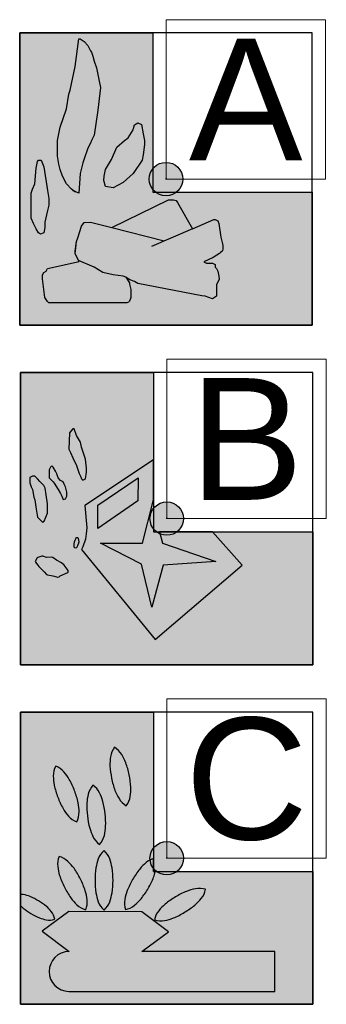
# Model space of a CAD drawing. Header units: millimetres. Extents: x -20879 to 80472, y -12121 to 39016.
# Tile 8 of 63: x 24398 to 25131, y 2210 to 4570. Entities that reach past the tile are written whole.
import ezdxf
from ezdxf.enums import TextEntityAlignment as Align

# ---------------------------------------------------------------- set-up
doc = ezdxf.new("R2010")
doc.units = ezdxf.units.MM
doc.linetypes.add('0', pattern=[0])
doc.layers.add('DVD-VB-V_TEXT', color=7, linetype='Continuous')
doc.layers.add('FL6411--_GV', color=7, linetype='Continuous')
doc.layers.add('RVB-VB-V_Aanwijslijn', color=7, linetype='Continuous', true_color=0xff0001)
doc.styles.add('DVD_ALG 1.8mm_RE', font='arial.ttf', dxfattribs={"height": 1.8})
doc.styles.add('DVD_ALG 3.5mm_RE', font='arial.ttf', dxfattribs={"height": 3.5})

# ---------------------------------------------------------------- blocks, each defined once
blk = doc.blocks.new('RVB_GV_040_Icon')
at = {"layer": 'FL6411--_GV', "true_color": 0xbd3632}
blk.add_hatch(color=15, dxfattribs=at).paths.add_polyline_path([(-0.318, 3.5), (-3.5, 3.5), (-3.5, -3.5), (3.5, -3.5), (3.5, -0.318), (-0.318, -0.318)])
at = {"layer": 'FL6411--_GV', "true_color": 0xf4f8f4}
h = blk.add_hatch(color=7, dxfattribs=at)
h.paths.add_polyline_path([(-1.569, 2.19), (-1.599, 2.348), (-1.629, 2.506), (-1.659, 2.664), (-1.72, 2.822), (-1.75, 2.948), (-1.78, 3.043), (-1.81, 3.075), (-1.871, 3.201), (-1.961, 3.296), (-2.052, 3.359), (-2.082, 3.359), (-2.172, 2.695), (-2.293, 2.126), (-2.323, 2.032), (-2.384, 1.684), (-2.534, 1.241), (-2.595, 0.925), (-2.595, 0.546), (-2.565, 0.356), (-2.534, 0.23), (-2.474, 0.072), (-2.384, -0.118), (-2.263, -0.244), (-2.195, -0.292), (-2.082, -0.339), (-2.052, 0.135), (-1.991, 0.388), (-1.961, 0.483), (-1.871, 0.736), (-1.81, 0.862), (-1.78, 0.925), (-1.72, 1.052), (-1.629, 1.652)])
h.paths.add_polyline_path([(-0.543, 0.578), (-0.513, 0.83), (-0.513, 0.925), (-0.543, 1.083), (-0.583, 1.31), (-0.672, 1.343), (-0.752, 1.301), (-0.775, 1.212), (-0.784, 1.178), (-0.905, 0.988), (-0.996, 0.925), (-1.177, 0.767), (-1.304, 0.471), (-1.448, 0.23), (-1.478, 0.072), (-1.491, -0.038), (-1.448, -0.181), (-1.267, -0.213), (-1.026, -0.086), (-0.784, 0.135), (-0.573, 0.451)])
h.paths.add_polyline_path([(-2.836, -0.276), (-2.927, 0.293), (-2.987, 0.451), (-3.047, 0.451), (-3.078, 0.42), (-3.108, 0.261), (-3.138, -0.118), (-3.198, -0.244), (-3.228, -0.339), (-3.228, -0.434), (-3.228, -0.687), (-3.228, -0.813), (-3.228, -0.94), (-3.168, -1.066), (-3.108, -1.193), (-3.047, -1.287), (-3.003, -1.321), (-2.927, -1.287), (-2.897, -1.161), (-2.897, -1.066), (-2.897, -1.034), (-2.836, -0.75), (-2.806, -0.624), (-2.806, -0.466)])
h.paths.add_polyline_path([(-0.963, -2.353), (-1.026, -2.33), (-1.267, -2.299), (-1.509, -2.236), (-1.72, -2.109), (-2.094, -1.95), (-2.078, -1.98), (-2.836, -2.141), (-2.866, -2.204), (-2.927, -2.236), (-2.957, -2.299), (-2.957, -2.394), (-2.897, -2.836), (-2.836, -2.931), (-2.806, -2.963), (-1.056, -2.963), (-0.935, -2.963), (-0.901, -2.948), (-0.873, -2.928), (-0.845, -2.836), (-0.845, -2.647), (-0.875, -2.52), (-0.875, -2.489)])
h.paths.add_polyline_path([(1.216, -1.828), (1.283, -1.782), (1.296, -1.769), (1.308, -1.763), (1.335, -1.738), (1.35, -1.723), (1.356, -1.675), (1.358, -1.635), (1.357, -1.591), (1.348, -1.555), (1.311, -1.392), (1.267, -1.066), (1.237, -1.005), (1.177, -0.971), (1.147, -0.971), (0.634, -1.193), (0.272, -0.56), (0.244, -0.511), (0.182, -0.495), (0.06, -0.497), (-1.297, -1.161), (-1.81, -1.034), (-1.959, -1.038), (-2.018, -1.133), (-2.112, -1.408), (-2.143, -1.496), (-2.162, -1.661), (-2.174, -1.787), (-2.107, -1.924), (-2.094, -1.95), (-1.72, -2.109), (-1.509, -2.236), (-1.267, -2.299), (-1.026, -2.33), (-0.963, -2.353), (-0.869, -2.417), (-0.754, -2.457), (-0.675, -2.503), (0.859, -2.795), (0.935, -2.805), (1.116, -2.868), (1.207, -2.805), (1.207, -2.71), (1.207, -2.647), (1.207, -2.583), (1.207, -2.533), (1.27, -2.398), (1.267, -2.33), (1.237, -2.204), (1.207, -2.141), (1.177, -2.109), (1.177, -2.046), (1.116, -2.014), (1.056, -2.014), (0.966, -2.014), (0.905, -1.983), (1.132, -1.877)])
at = {"layer": 'FL6411--_GV', "linetype": 'Continuous'}
h = blk.add_hatch(color=7, dxfattribs=at)
h.paths.add_polyline_path([(-1.81, -1.287), (-1.871, -1.256), (-1.782, -1.202), (-1.659, -1.129), (-1.569, -1.161), (-1.526, -1.169), (-1.527, -1.104), (-1.81, -1.034), (-1.959, -1.038), (-2.018, -1.133), (-2.112, -1.408), (-2.143, -1.496), (-2.162, -1.661), (-2.174, -1.787), (-2.107, -1.924), (-2.094, -1.95), (-1.72, -2.109), (-1.509, -2.236), (-1.267, -2.299), (-1.026, -2.33), (-0.905, -2.362), (-0.875, -2.299), (-0.966, -2.267), (-1.026, -2.267), (-1.086, -2.204), (-1.116, -2.172), (-1.147, -2.141), (-1.237, -2.109), (-1.177, -2.014), (-1.147, -1.983), (-1.177, -1.951), (-1.237, -1.92), (-1.297, -1.92), (-1.388, -1.92), (-1.418, -1.92), (-1.487, -1.895), (-1.553, -1.877), (-1.588, -1.899), (-1.599, -1.856), (-1.599, -1.825), (-1.599, -1.793), (-1.599, -1.73), (-1.629, -1.667), (-1.599, -1.635), (-1.539, -1.603), (-1.478, -1.509), (-1.478, -1.477), (-1.418, -1.382), (-1.418, -1.351), (-1.388, -1.256), (-1.388, -1.193), (-1.418, -1.161), (-1.569, -1.256), (-1.659, -1.224), (-1.685, -1.235), (-1.72, -1.256)])
h.paths.add_polyline_path([(-1.991, -1.667), (-1.991, -1.698), (-2.022, -1.73), (-2.082, -1.73)], flags=16)
h.paths.add_polyline_path([(-1.69, -1.92), (-1.841, -1.951), (-1.81, -2.014), (-1.69, -1.983)], flags=17)
h.paths.add_polyline_path([(-1.569, -2.046), (-1.509, -2.046), (-1.478, -2.078), (-1.569, -2.141)], flags=16)
for points in [[(-0.664, -1.73), (-0.664, -1.667), (-0.694, -1.667), (-0.724, -1.635), (-0.754, -1.603), (-0.754, -1.54), (-0.784, -1.509), (-0.845, -1.477), (-0.875, -1.477), (-1.056, -1.445), (-1.147, -1.414), (-1.177, -1.477), (-1.177, -1.54), (-1.147, -1.603), (-1.177, -1.667), (-1.177, -1.73), (-1.177, -1.761), (-1.147, -1.793), (-1.056, -1.793), (-1.026, -1.825), (-0.935, -1.825), (-0.875, -1.825), (-0.845, -1.856), (-0.845, -1.888), (-0.815, -1.92), (-0.815, -1.983), (-0.784, -2.046), (-0.754, -2.078), (-0.724, -2.109), (-0.694, -2.109), (-0.634, -2.078), (-0.603, -2.014), (-0.573, -2.014), (-0.543, -1.983), (-0.513, -1.92), (-0.543, -1.888), (-0.603, -1.856), (-0.694, -1.856), (-0.724, -1.825), (-0.724, -1.761)], [(1.249, -1.81), (1.351, -1.728), (1.359, -1.601), (1.297, -1.319), (1.207, -1.319), (1.147, -1.351), (1.086, -1.351), (0.996, -1.351), (0.935, -1.351), (0.915, -1.321), (0.875, -1.319), (0.845, -1.351), (0.815, -1.414), (0.694, -1.509), (0.656, -1.568), (0.586, -1.576), (0.422, -1.572), (0.392, -1.572), (0.252, -1.531), (0.237, -1.535), (0.193, -1.547), (0.103, -1.716), (0.08, -1.732), (0.033, -1.736), (-0.091, -1.73), (-0.211, -1.761), (-0.272, -1.856), (-0.241, -1.951), (-0.211, -1.983), (-0.151, -1.983), (-0.03, -1.983), (0.151, -1.951), (0.272, -1.951), (0.332, -1.951), (0.483, -1.951), (0.573, -1.951), (0.634, -1.951), (0.905, -1.983), (1.135, -1.876)], [(-0.35, -1.62), (-0.367, -1.588), (-0.392, -1.553), (-0.414, -1.527), (-0.424, -1.515), (-0.435, -1.516), (-0.466, -1.52), (-0.483, -1.54), (-0.513, -1.603), (-0.513, -1.635), (-0.474, -1.705), (-0.459, -1.714), (-0.443, -1.734), (-0.439, -1.748), (-0.422, -1.825), (-0.421, -1.847), (-0.41, -1.857), (-0.377, -1.863), (-0.362, -1.856), (-0.341, -1.815), (-0.332, -1.761), (-0.327, -1.7), (-0.332, -1.667)], [(0.181, -2.267), (0.272, -2.236), (0.241, -2.172), (0.181, -2.172), (0.181, -2.141), (0.211, -2.078), (0.091, -2.046), (0.03, -2.046), (0, -2.078), (-0.06, -2.078), (-0.121, -2.078), (-0.211, -2.078), (-0.241, -2.046), (-0.272, -2.046), (-0.332, -2.109), (-0.543, -2.172), (-0.634, -2.172), (-0.754, -2.204), (-0.784, -2.236), (-0.784, -2.299), (-0.694, -2.362), (-0.634, -2.394), (-0.634, -2.457), (-0.573, -2.394), (-0.573, -2.425), (-0.513, -2.457), (-0.453, -2.489), (-0.392, -2.489), (-0.332, -2.52), (-0.241, -2.489), (-0.211, -2.457), (-0.181, -2.457), (-0.091, -2.425), (-0.03, -2.457), (0.06, -2.489), (0.091, -2.489), (0.181, -2.583), (0.241, -2.583), (0.302, -2.583), (0.422, -2.552), (0.422, -2.489), (0.362, -2.394), (0.272, -2.394), (0.211, -2.394), (0.121, -2.394), (0.091, -2.362)]]:
    blk.add_hatch(color=7, dxfattribs=at).paths.add_polyline_path(points)
h = blk.add_hatch(color=7, dxfattribs=at)
h.paths.add_polyline_path([(0.759, -2.109), (0.76, -2.124), (0.764, -2.137), (0.771, -2.146), (0.778, -2.146), (0.789, -2.145), (0.828, -2.13), (0.834, -2.126), (0.836, -2.119), (0.835, -2.109), (0.834, -2.099), (0.833, -2.092), (0.827, -2.086), (0.815, -2.078), (0.764, -2.073), (0.758, -2.077), (0.757, -2.088)])
h.paths.add_polyline_path([(1.026, -2.141), (0.996, -2.109), (0.935, -2.141), (0.935, -2.172), (0.966, -2.236), (0.996, -2.236), (1.056, -2.204)])
h.paths.add_polyline_path([(0.996, -2.457), (1.026, -2.457), (1.056, -2.425), (1.026, -2.362), (0.905, -2.362), (0.905, -2.425)])
h.paths.add_polyline_path([(0.996, -2.741), (1.026, -2.647), (0.996, -2.615), (0.966, -2.583), (0.905, -2.583), (0.875, -2.615), (0.845, -2.741), (0.871, -2.797), (0.935, -2.805), (0.966, -2.773)])
h = blk.add_hatch(color=7, dxfattribs=at)
h.paths.add_polyline_path([(-2.716, -2.741), (-2.685, -2.647), (-2.655, -2.583), (-2.647, -2.554), (-2.655, -2.52), (-2.705, -2.506), (-2.746, -2.52), (-2.806, -2.583), (-2.836, -2.615), (-2.866, -2.71), (-2.865, -2.877), (-2.848, -2.912), (-2.746, -2.899), (-2.685, -2.836), (-2.716, -2.805)])
h.paths.add_polyline_path([(-2.324, -2.57), (-2.333, -2.54), (-2.335, -2.524), (-2.353, -2.52), (-2.381, -2.506), (-2.414, -2.52), (-2.423, -2.554), (-2.43, -2.584), (-2.432, -2.612), (-2.43, -2.649), (-2.41, -2.649), (-2.379, -2.656), (-2.341, -2.651), (-2.323, -2.615)])
h.paths.add_polyline_path([(-1.569, -2.552), (-1.565, -2.496), (-1.592, -2.479), (-1.654, -2.491), (-1.671, -2.528), (-1.72, -2.568), (-1.725, -2.664), (-1.706, -2.681), (-1.679, -2.676), (-1.625, -2.664)])
h.paths.add_polyline_path([(-1.991, -2.773), (-2, -2.727), (-2.022, -2.71), (-2.051, -2.716), (-2.068, -2.743), (-2.073, -2.755), (-2.077, -2.771), (-2.079, -2.817), (-2.052, -2.836), (-2.013, -2.824), (-1.994, -2.794)])
h.paths.add_polyline_path([(-1.026, -2.71), (-1.011, -2.636), (-1.026, -2.583), (-1.081, -2.568), (-1.177, -2.583), (-1.237, -2.552), (-1.266, -2.459), (-1.282, -2.445), (-1.342, -2.422), (-1.405, -2.408), (-1.434, -2.476), (-1.445, -2.511), (-1.445, -2.55), (-1.434, -2.602), (-1.345, -2.593), (-1.307, -2.61), (-1.285, -2.639), (-1.277, -2.667), (-1.274, -2.707), (-1.266, -2.724), (-1.288, -2.738), (-1.478, -2.805), (-1.489, -2.843), (-1.478, -2.868), (-1.388, -2.899), (-1.331, -2.895), (-1.237, -2.868), (-1.116, -2.836), (-1.056, -2.805)])
at = {"layer": 'Defpoints'}
blk.add_lwpolyline([(-3.5, -3.5), (3.5, -3.5), (3.5, 3.5), (-3.5, 3.5)], close=True, dxfattribs=at)
at = {"layer": 'FL6411--_GV', "color": 7, "linetype": '0'}
for p, q in [((-1.297, -1.161), (0.06, -0.497)), ((0.06, -0.497), (0.182, -0.495)), ((0.182, -0.495), (0.244, -0.511)), ((0.244, -0.511), (0.272, -0.56)), ((0.272, -0.56), (0.634, -1.193)), ((-2.112, -1.408), (-2.018, -1.133)), ((-2.018, -1.133), (-1.959, -1.038)), ((-1.959, -1.038), (-1.81, -1.034)), ((-1.81, -1.034), (-1.297, -1.161)), ((-1.81, -1.034), (-1.619, -1.082)), ((-1.297, -1.161), (-0.044, -1.481)), ((0.634, -1.193), (1.147, -0.971)), ((1.147, -0.971), (1.177, -0.971)), ((1.177, -0.971), (1.237, -1.005)), ((1.237, -1.005), (1.267, -1.066)), ((1.267, -1.066), (1.311, -1.392)), ((-2.143, -1.496), (-2.112, -1.408)), ((0.634, -1.193), (-0.35, -1.62)), ((1.311, -1.392), (1.348, -1.555)), ((-2.17, -1.732), (-2.143, -1.496)), ((-2.161, -1.659), (-2.143, -1.496)), ((1.348, -1.555), (1.357, -1.591)), ((1.358, -1.635), (1.356, -1.675)), ((1.357, -1.591), (1.358, -1.635)), ((-2.174, -1.787), (-2.161, -1.659)), ((-2.174, -1.787), (-2.17, -1.732)), ((-2.109, -1.919), (-2.174, -1.787)), ((-2.094, -1.95), (-2.174, -1.787)), ((1.132, -1.877), (0.905, -1.983)), ((1.216, -1.828), (1.132, -1.877)), ((1.283, -1.782), (1.216, -1.828)), ((1.296, -1.769), (1.283, -1.782)), ((1.308, -1.763), (1.296, -1.769)), ((1.335, -1.738), (1.308, -1.763)), ((1.35, -1.723), (1.335, -1.738)), ((1.356, -1.675), (1.35, -1.723)), ((-2.836, -2.141), (-2.078, -1.98)), ((-2.078, -1.98), (-2.109, -1.919)), ((-1.72, -2.109), (-2.094, -1.95)), ((-1.509, -2.236), (-1.72, -2.109)), ((0.905, -1.983), (0.966, -2.014)), ((0.966, -2.014), (1.056, -2.014)), ((1.056, -2.014), (1.116, -2.014)), ((1.116, -2.014), (1.177, -2.046)), ((1.177, -2.046), (1.177, -2.109)), ((1.177, -2.109), (1.207, -2.141)), ((-2.957, -2.299), (-2.927, -2.236)), ((-2.957, -2.394), (-2.957, -2.299)), ((-2.927, -2.236), (-2.866, -2.204)), ((-2.866, -2.204), (-2.836, -2.141)), ((-1.267, -2.299), (-1.509, -2.236)), ((-1.026, -2.33), (-1.267, -2.299)), ((-0.963, -2.353), (-1.026, -2.33)), ((-0.869, -2.417), (-0.963, -2.353)), ((-0.963, -2.353), (-0.875, -2.489)), ((1.207, -2.141), (1.237, -2.204)), ((1.237, -2.204), (1.267, -2.33)), ((1.267, -2.33), (1.27, -2.398)), ((-2.897, -2.836), (-2.957, -2.394)), ((-0.875, -2.489), (-0.875, -2.52)), ((-0.875, -2.52), (-0.845, -2.647)), ((-0.754, -2.457), (-0.869, -2.417)), ((-0.675, -2.503), (-0.754, -2.457)), ((0.859, -2.795), (-0.675, -2.503)), ((1.27, -2.398), (1.207, -2.533)), ((1.207, -2.533), (1.207, -2.583)), ((1.207, -2.583), (1.207, -2.647)), ((-0.845, -2.647), (-0.845, -2.836)), ((0.935, -2.805), (0.859, -2.795)), ((1.116, -2.868), (0.935, -2.805)), ((1.207, -2.805), (1.116, -2.868)), ((1.207, -2.647), (1.207, -2.71)), ((1.207, -2.71), (1.207, -2.805)), ((-2.836, -2.931), (-2.897, -2.836)), ((-2.806, -2.963), (-2.836, -2.931)), ((-1.056, -2.963), (-2.806, -2.963)), ((-0.935, -2.963), (-1.056, -2.963)), ((-0.901, -2.948), (-0.935, -2.963)), ((-0.873, -2.928), (-0.901, -2.948)), ((-0.845, -2.836), (-0.873, -2.928))]:
    blk.add_line(p, q, dxfattribs=at)
at = {"layer": 'FL6411--_GV', "color": 7, "linetype": 'Continuous', "lineweight": 0, "flags": 128}
blk.add_lwpolyline([(3.818, 0), (0, 0), (0, 3.818), (3.818, 3.818)], close=True, dxfattribs=at)
blk.add_lwpolyline([(3.818, 0), (0, 0), (0, 3.818), (3.818, 3.818)], close=True, dxfattribs=at)
at = {"layer": 'FL6411--_GV', "color": 7}
blk.add_lwpolyline([(-3.5, -3.5), (-3.5, 3.5), (-0.318, 3.5), (-0.318, -0.318), (3.5, -0.318), (3.5, -3.5), (-3.5, -3.5)], close=True, dxfattribs=at)
at = {"layer": 'FL6411--_GV', "color": 7, "linetype": '0'}
for points in [[(-2.172, -0.307), (-2.263, -0.244), (-2.384, -0.118), (-2.474, 0.072), (-2.534, 0.23), (-2.565, 0.356), (-2.595, 0.546), (-2.595, 0.925), (-2.534, 1.241), (-2.384, 1.684), (-2.323, 2.032), (-2.293, 2.126), (-2.172, 2.695), (-2.082, 3.359), (-2.052, 3.359), (-1.961, 3.296), (-1.871, 3.201), (-1.81, 3.075), (-1.78, 3.043), (-1.75, 2.948), (-1.72, 2.822), (-1.659, 2.664), (-1.629, 2.506), (-1.599, 2.348), (-1.569, 2.19), (-1.629, 1.652), (-1.72, 1.052), (-1.78, 0.925), (-1.81, 0.862), (-1.871, 0.736), (-1.961, 0.483), (-1.991, 0.388), (-2.052, 0.135), (-2.082, -0.339), (-2.233, -0.276)], [(-1.448, -0.181), (-1.491, -0.038), (-1.478, 0.072), (-1.448, 0.23), (-1.304, 0.471), (-1.177, 0.767), (-0.996, 0.925), (-0.905, 0.988), (-0.784, 1.178), (-0.775, 1.212), (-0.752, 1.301), (-0.672, 1.343), (-0.583, 1.31), (-0.543, 1.083), (-0.513, 0.925), (-0.513, 0.83), (-0.543, 0.578), (-0.573, 0.451), (-0.784, 0.135), (-1.026, -0.086), (-1.267, -0.213)], [(-3.047, -1.287), (-3.108, -1.193), (-3.168, -1.066), (-3.228, -0.94), (-3.228, -0.813), (-3.228, -0.687), (-3.228, -0.434), (-3.228, -0.339), (-3.198, -0.244), (-3.138, -0.118), (-3.108, 0.261), (-3.078, 0.42), (-3.047, 0.451), (-2.987, 0.451), (-2.927, 0.293), (-2.836, -0.276), (-2.806, -0.466), (-2.806, -0.624), (-2.836, -0.75), (-2.897, -1.034), (-2.897, -1.066), (-2.897, -1.161), (-2.927, -1.287), (-3.003, -1.321)]]:
    blk.add_lwpolyline(points, close=True, dxfattribs=at)
at = {"layer": 'FL6411--_GV', "style": 'DVD_ALG 3.5mm_RE'}
blk.add_text('A', height=2.917, dxfattribs=at).set_placement((1.909, 1.909), align=Align.MIDDLE_CENTER)
blk = doc.blocks.new('RVB_GV_040')
at = {"layer": 'RVB-VB-V_Aanwijslijn'}
h = blk.add_hatch(color=256, dxfattribs=at)
h.dxf.hatch_style = 1
edge = h.paths.add_edge_path()
edge.add_arc((0, 0), 0.4, 0, 360)
at = {"layer": 'Defpoints'}
for points in [[(-0.011, 0.008), (0.011, 0.008)], [(0, 0.017), (0, 0.008)]]:
    blk.add_lwpolyline(points, dxfattribs=at)
at = {"layer": 'RVB-VB-V_Aanwijslijn'}
blk.add_line((0, 0.01), (0, 0), dxfattribs=at)
blk.add_circle((0, 0), 0.4, dxfattribs=at)
blk.add_blockref('RVB_GV_040_Icon', (0, 0))
at = {"layer": 'DVD-VB-V_TEXT', "lineweight": 5, "style": 'DVD_ALG 1.8mm_RE', "flags": 1}
blk.add_attdef('$RUIMTECODE', (8.121, 5.039), '', height=1.4, dxfattribs=at)
blk = doc.blocks.new('RVB_GV_041_Icon')
at = {"layer": 'FL6411--_GV', "true_color": 0xbd3632}
blk.add_hatch(color=15, dxfattribs=at).paths.add_polyline_path([(-0.318, 3.5), (-3.5, 3.5), (-3.5, -3.5), (3.5, -3.5), (3.5, -0.318), (-0.318, -0.318)])
at = {"layer": 'FL6411--_GV', "true_color": 0xf4f8f4}
h = blk.add_hatch(color=7, dxfattribs=at)
h.paths.add_polyline_path([(-2.006, 1.616), (-2.036, 1.71), (-2.066, 1.836), (-2.156, 1.993), (-2.216, 2.15), (-2.246, 2.15), (-2.298, 2.094), (-2.324, 2.053), (-2.344, 1.666), (-2.306, 1.584), (-2.246, 1.459), (-2.156, 1.27), (-2.126, 1.176), (-2.096, 1.081), (-2.066, 1.019), (-2.036, 0.956), (-2.006, 0.924), (-1.946, 0.956), (-1.916, 1.113), (-1.916, 1.207), (-1.946, 1.427), (-1.976, 1.521)])
h.paths.add_polyline_path([(-2.63, 1.073), (-2.66, 1.136), (-2.716, 1.237), (-2.75, 1.262), (-2.78, 1.23), (-2.81, 1.167), (-2.81, 1.073), (-2.81, 0.979), (-2.72, 0.885), (-2.69, 0.853), (-2.6, 0.696), (-2.54, 0.602), (-2.51, 0.539), (-2.478, 0.462), (-2.42, 0.476), (-2.39, 0.539), (-2.39, 0.633), (-2.42, 0.759), (-2.45, 0.822), (-2.48, 0.885), (-2.54, 0.916), (-2.6, 0.979)])
h.paths.add_polyline_path([(-2.912, 0.731), (-2.942, 0.794), (-3.032, 0.888), (-3.092, 0.951), (-3.152, 1.014), (-3.212, 1.014), (-3.272, 0.982), (-3.272, 0.919), (-3.272, 0.856), (-3.242, 0.762), (-3.212, 0.699), (-3.182, 0.511), (-3.152, 0.448), (-3.122, 0.228), (-3.092, 0.039), (-3.002, -0.055), (-2.972, -0.086), (-2.936, -0.064), (-2.852, 0.134), (-2.852, 0.259), (-2.852, 0.354), (-2.882, 0.574)])
h.paths.add_polyline_path([(-2.636, -0.993), (-2.726, -0.93), (-2.753, -0.927), (-2.876, -0.93), (-2.966, -0.899), (-2.989, -0.898), (-3.086, -0.93), (-3.098, -0.94), (-3.146, -1.024), (-3.14, -1.044), (-3.086, -1.119), (-3.056, -1.15), (-2.996, -1.213), (-2.936, -1.276), (-2.876, -1.339), (-2.85, -1.346), (-2.726, -1.37), (-2.606, -1.401), (-2.574, -1.392), (-2.546, -1.37), (-2.368, -1.288), (-2.361, -1.281), (-2.356, -1.265), (-2.358, -1.239), (-2.426, -1.15), (-2.456, -1.119), (-2.516, -1.056)])
h.paths.add_polyline_path([(-2.096, -0.553), (-2.107, -0.476), (-2.126, -0.459), (-2.156, -0.459), (-2.179, -0.476), (-2.186, -0.49), (-2.198, -0.527), (-2.212, -0.563), (-2.219, -0.602), (-2.221, -0.644), (-2.219, -0.678), (-2.205, -0.69), (-2.193, -0.702), (-2.151, -0.69), (-2.126, -0.647)])
h.paths.add_polyline_path([(-1.586, -0.584), (-0.581, -0.586), (-0.318, 0.452), (-0.318, 1.412), (-1.956, 0.316), (-1.914, -0.223), (-1.925, -0.366), (-1.946, -0.49), (-2.006, -0.679), (-2.036, -0.741), (-0.279, -2.894), (1.804, -1.119), (1.095, -0.318), (-0.17, -0.318), (-0.103, -0.586), (1.174, -1.024), (-0.086, -1.119), (-0.356, -2.124), (-0.602, -1.092)])
h.paths.add_polyline_path([(-1.652, -0.234), (-1.651, 0.325), (-0.686, 0.976), (-0.688, 0.425)], flags=16)
at = {"layer": 'Defpoints'}
blk.add_lwpolyline([(-3.5, -3.5), (3.5, -3.5), (3.5, 3.5), (-3.5, 3.5)], close=True, dxfattribs=at)
at = {"layer": 'FL6411--_GV', "color": 7, "linetype": 'Continuous', "lineweight": 0, "flags": 128}
blk.add_lwpolyline([(3.818, 0), (0, 0), (0, 3.818), (3.818, 3.818)], close=True, dxfattribs=at)
blk.add_lwpolyline([(3.818, 0), (0, 0), (0, 3.818), (3.818, 3.818)], close=True, dxfattribs=at)
at = {"layer": 'FL6411--_GV', "color": 7}
blk.add_lwpolyline([(-3.5, -3.5), (-3.5, 3.5), (-0.318, 3.5), (-0.318, -0.318), (3.5, -0.318), (3.5, -3.5), (-3.5, -3.5)], close=True, dxfattribs=at)
at = {"layer": 'FL6411--_GV', "color": 7, "linetype": '0'}
for points in [[(-1.946, 0.956), (-1.916, 1.113), (-1.916, 1.207), (-1.946, 1.427), (-1.976, 1.521), (-2.006, 1.616), (-2.036, 1.71), (-2.066, 1.836), (-2.156, 1.993), (-2.216, 2.15), (-2.246, 2.15), (-2.298, 2.094), (-2.324, 2.053), (-2.344, 1.666), (-2.306, 1.584), (-2.246, 1.459), (-2.156, 1.27), (-2.126, 1.176), (-2.096, 1.081), (-2.066, 1.019), (-2.036, 0.956), (-2.006, 0.924)], [(-2.42, 0.476), (-2.39, 0.539), (-2.39, 0.633), (-2.42, 0.759), (-2.45, 0.822), (-2.48, 0.885), (-2.54, 0.916), (-2.6, 0.979), (-2.63, 1.073), (-2.66, 1.136), (-2.716, 1.237), (-2.75, 1.262), (-2.78, 1.23), (-2.81, 1.167), (-2.81, 1.073), (-2.81, 0.979), (-2.72, 0.885), (-2.69, 0.853), (-2.6, 0.696), (-2.54, 0.602), (-2.51, 0.539), (-2.478, 0.462)], [(1.804, -1.119), (1.095, -0.318), (-0.17, -0.318), (-0.103, -0.586), (1.174, -1.024), (-0.086, -1.119), (-0.356, -2.124), (-0.602, -1.092), (-1.586, -0.584), (-0.581, -0.586), (-0.318, 0.452), (-0.318, 1.412), (-1.956, 0.316), (-1.914, -0.223), (-1.925, -0.366), (-1.946, -0.49), (-2.006, -0.679), (-2.036, -0.741), (-0.279, -2.894)], [(-2.852, 0.134), (-2.852, 0.259), (-2.852, 0.354), (-2.882, 0.574), (-2.912, 0.731), (-2.942, 0.794), (-3.032, 0.888), (-3.092, 0.951), (-3.152, 1.014), (-3.212, 1.014), (-3.272, 0.982), (-3.272, 0.919), (-3.272, 0.856), (-3.242, 0.762), (-3.212, 0.699), (-3.182, 0.511), (-3.152, 0.448), (-3.122, 0.228), (-3.092, 0.039), (-3.002, -0.055), (-2.972, -0.086), (-2.936, -0.064)], [(-1.651, 0.325), (-0.686, 0.976), (-0.688, 0.425), (-1.652, -0.234)], [(-2.126, -0.647), (-2.096, -0.553), (-2.107, -0.476), (-2.126, -0.459), (-2.156, -0.459), (-2.179, -0.476), (-2.186, -0.49), (-2.198, -0.527), (-2.212, -0.563), (-2.219, -0.602), (-2.221, -0.644), (-2.219, -0.678), (-2.205, -0.69), (-2.193, -0.702), (-2.151, -0.69)], [(-2.426, -1.15), (-2.456, -1.119), (-2.516, -1.056), (-2.636, -0.993), (-2.726, -0.93), (-2.753, -0.927), (-2.876, -0.93), (-2.966, -0.899), (-2.989, -0.898), (-3.086, -0.93), (-3.098, -0.94), (-3.146, -1.024), (-3.14, -1.044), (-3.086, -1.119), (-3.056, -1.15), (-2.996, -1.213), (-2.936, -1.276), (-2.876, -1.339), (-2.85, -1.346), (-2.726, -1.37), (-2.606, -1.401), (-2.574, -1.392), (-2.546, -1.37), (-2.368, -1.288), (-2.361, -1.281), (-2.356, -1.265), (-2.358, -1.239)]]:
    blk.add_lwpolyline(points, close=True, dxfattribs=at)
at = {"layer": 'FL6411--_GV', "style": 'DVD_ALG 3.5mm_RE'}
blk.add_text('B', height=2.917, dxfattribs=at).set_placement((1.909, 1.909), align=Align.MIDDLE_CENTER)
blk = doc.blocks.new('RVB_GV_041')
at = {"layer": 'RVB-VB-V_Aanwijslijn'}
h = blk.add_hatch(color=256, dxfattribs=at)
h.dxf.hatch_style = 1
edge = h.paths.add_edge_path()
edge.add_arc((0, 0), 0.4, 0, 360)
at = {"layer": 'Defpoints'}
for points in [[(-0.011, 0.008), (0.011, 0.008)], [(0, 0.017), (0, 0.008)]]:
    blk.add_lwpolyline(points, dxfattribs=at)
at = {"layer": 'RVB-VB-V_Aanwijslijn'}
blk.add_line((0, 0.01), (0, 0), dxfattribs=at)
blk.add_circle((0, 0), 0.4, dxfattribs=at)
blk.add_blockref('RVB_GV_041_Icon', (0, 0))
at = {"layer": 'DVD-VB-V_TEXT', "lineweight": 5, "style": 'DVD_ALG 1.8mm_RE', "flags": 1}
blk.add_attdef('$RUIMTECODE', (8.121, 5.039), '', height=1.4, dxfattribs=at)
blk = doc.blocks.new('RVB_GV_042_Icon')
at = {"layer": 'FL6411--_GV', "true_color": 0xbd3632}
blk.add_hatch(color=15, dxfattribs=at).paths.add_polyline_path([(-0.318, 3.5), (-3.5, 3.5), (-3.5, -3.5), (3.5, -3.5), (3.5, -0.318), (-0.318, -0.318)])
at = {"layer": 'FL6411--_GV', "true_color": 0xf4f8f4}
h = blk.add_hatch(color=7, dxfattribs=at)
edge = h.paths.add_edge_path()
edge.add_line((-2.344, -3.192), (2.588, -3.192))
edge.add_line((2.588, -3.192), (2.588, -2.238))
edge.add_line((2.588, -2.238), (-0.594, -2.238))
edge.add_line((-0.594, -2.238), (0.042, -1.761))
edge.add_line((0.042, -1.761), (-0.594, -1.283))
edge.add_line((-0.594, -1.283), (-2.344, -1.273))
edge.add_line((-2.344, -1.273), (-2.98, -1.75))
edge.add_line((-2.98, -1.75), (-2.337, -2.237))
edge.add_arc((-2.337, -2.714), 0.477, 90.0029, 179.9971)
edge.add_arc((-2.339, -2.717), 0.475, 179.6246, 269.4287)
edge = h.paths.add_edge_path()
edge.add_arc((-2.728, -0.654), 0.836, 247.7134, 259.2606)
edge.add_arc((-2.81, -1.086), 0.396, 259.2631, 289.1755)
edge.add_arc((-3.071, -1.522), 0.396, 8.897, 38.8094)
edge.add_arc((-3.414, -1.797), 0.836, 38.8118, 50.3591)
edge.add_arc((-3.84, -2.311), 1.504, 50.3598, 59.0361)
edge.add_arc((-3.84, -2.311), 1.504, 59.0364, 67.7127)
edge.add_arc((-3.587, -1.694), 0.836, 67.7134, 79.2606)
edge.add_arc((-3.504, -1.261), 0.396, 79.2611, 87.7216)
edge.add_line((-3.489, -0.866), (-3.5, -0.87))
edge.add_line((-3.5, -0.87), (-3.5, -1.145))
edge.add_line((-3.5, -1.145), (-3.489, -1.144))
edge.add_arc((-2.9, -0.55), 0.836, 225.2769, 230.3594)
edge.add_arc((-2.475, -0.036), 1.504, 230.3598, 239.036)
edge.add_arc((-2.475, -0.036), 1.504, 239.0364, 247.7127)
edge = h.paths.add_edge_path()
edge.add_arc((-1.401, -0.318), 1.094, 215.2421, 226.7895)
edge.add_arc((-1.803, -0.746), 0.507, 226.7915, 254.672)
edge.add_arc((-2.408, -1.049), 0.507, 338.4581, 366.3386)
edge.add_arc((-2.991, -1.114), 1.094, 6.3403, 17.8883)
edge.add_arc((-3.838, -1.387), 1.984, 17.8886, 26.5649)
edge.add_arc((-3.838, -1.387), 1.984, 26.5652, 35.2415)
edge.add_arc((-3.111, -0.873), 1.094, 35.2418, 46.7898)
edge.add_arc((-2.71, -0.446), 0.507, 46.7915, 74.672)
edge.add_arc((-2.104, -0.143), 0.507, 158.4581, 186.3386)
edge.add_arc((-1.521, -0.078), 1.094, 186.3403, 197.8883)
edge.add_arc((-0.674, 0.195), 1.984, 197.8886, 206.5649)
edge.add_arc((-0.674, 0.195), 1.984, 206.5653, 215.2415)
edge = h.paths.add_edge_path()
edge.add_arc((-1.97, 1.343), 0.507, 220.8903, 248.774)
edge.add_arc((-2.603, 1.104), 0.507, 332.5552, 360.4325)
edge.add_arc((-3.19, 1.099), 1.094, 0.4342, 11.9821)
edge.add_arc((-4.06, 0.915), 1.984, 11.9824, 20.6587)
edge.add_arc((-4.06, 0.915), 1.984, 20.6591, 29.3354)
edge.add_arc((-3.284, 1.351), 1.094, 29.3357, 40.8837)
edge.add_arc((-2.841, 1.735), 0.507, 40.8903, 68.774)
edge.add_arc((-2.207, 1.974), 0.507, 152.5552, 180.4325)
edge.add_arc((-1.62, 1.978), 1.094, 180.4342, 191.9821)
edge.add_arc((-0.75, 2.163), 1.984, 191.9824, 200.6587)
edge.add_arc((-0.75, 2.163), 1.984, 200.6591, 209.3354)
edge.add_arc((-1.526, 1.727), 1.094, 209.3359, 220.8834)
edge = h.paths.add_edge_path()
edge.add_arc((-1.311, 0.744), 0.507, 206.6208, 234.5013)
edge.add_arc((-1.984, 0.669), 0.507, 318.2875, 346.168)
edge.add_arc((-2.554, 0.809), 1.094, 346.1697, 357.7176)
edge.add_arc((-3.443, 0.844), 1.984, 357.7179, 366.3942)
edge.add_arc((-3.443, 0.844), 1.984, 6.3946, 15.0709)
edge.add_arc((-2.584, 1.076), 1.094, 15.0712, 26.6191)
edge.add_arc((-2.059, 1.339), 0.507, 26.6208, 54.5013)
edge.add_arc((-1.386, 1.414), 0.507, 138.2875, 166.168)
edge.add_arc((-0.816, 1.274), 1.094, 166.1697, 177.7176)
edge.add_arc((0.073, 1.238), 1.984, 177.7179, 186.3942)
edge.add_arc((0.073, 1.239), 1.984, 186.3946, 195.0709)
edge.add_arc((-0.787, 1.007), 1.094, 195.0713, 206.6191)
edge = h.paths.add_edge_path()
edge.add_arc((-0.71, 1.695), 0.507, 211.728, 239.6116)
edge.add_arc((-1.373, 1.56), 0.507, 323.3928, 351.2701)
edge.add_arc((-1.954, 1.649), 1.094, 351.2718, 362.8198)
edge.add_arc((-2.842, 1.605), 1.984, 2.8201, 11.4964)
edge.add_arc((-2.842, 1.605), 1.984, 11.4968, 20.173)
edge.add_arc((-2.007, 1.912), 1.094, 20.1734, 31.7213)
edge.add_arc((-1.508, 2.221), 0.507, 31.728, 59.6116)
edge.add_arc((-0.844, 2.356), 0.507, 143.3928, 171.2701)
edge.add_arc((-0.264, 2.267), 1.094, 171.2718, 182.8198)
edge.add_arc((0.624, 2.31), 1.984, 182.8201, 191.4964)
edge.add_arc((0.624, 2.31), 1.984, 191.4968, 200.173)
edge.add_arc((-0.211, 2.004), 1.094, 200.1734, 211.7213)
edge = h.paths.add_edge_path()
edge.add_arc((-1.162, -0.867), 0.507, 200.2264, 228.1069)
edge.add_arc((-1.839, -0.867), 0.507, 311.8917, 339.7754)
edge.add_arc((-2.389, -0.664), 1.094, 339.7757, 351.3237)
edge.add_arc((-3.269, -0.53), 1.984, 351.3239, 360.0002)
edge.add_arc((-3.269, -0.53), 1.984, 0.0005, 8.6767)
edge.add_arc((-2.389, -0.396), 1.094, 8.677, 20.2247)
edge.add_arc((-1.838, -0.193), 0.507, 20.2314, 48.115)
edge.add_arc((-1.162, -0.193), 0.507, 131.897, 159.7743)
edge.add_arc((-0.611, -0.396), 1.094, 159.7762, 171.3237)
edge.add_arc((0.269, -0.53), 1.984, 171.3239, 180.0002)
edge.add_arc((0.269, -0.53), 1.984, 180.0005, 188.6767)
edge.add_arc((-0.611, -0.664), 1.094, 188.6771, 200.2247)
edge = h.paths.add_edge_path()
edge.add_arc((-1.091, -0.736), 0.507, 281.6407, 309.518)
edge.add_arc((-1.465, -0.283), 1.094, 309.5198, 321.0672)
edge.add_arc((-2.157, 0.276), 1.984, 321.0675, 329.7438)
edge.add_arc((-2.157, 0.276), 1.984, 329.7443, 338.4202)
edge.add_arc((-1.311, -0.109), 1.056, 340.9638, 348.5596)
edge.add_line((-0.276, -0.318), (-0.318, -0.318))
edge.add_line((-0.318, -0.318), (-0.318, -0.011))
edge.add_line((-0.318, -0.011), (-0.308, -0.008))
edge.add_arc((-0.167, -0.494), 0.507, 106.2032, 129.5187)
edge.add_arc((0.206, -0.947), 1.094, 129.5199, 141.0672)
edge.add_arc((0.899, -1.506), 1.984, 141.0675, 149.7438)
edge.add_arc((0.899, -1.506), 1.984, 149.744, 158.4203)
edge.add_arc((0.071, -1.179), 1.094, 158.4206, 169.9683)
edge.add_arc((-0.507, -1.077), 0.507, 169.975, 197.8586)
edge = h.paths.add_edge_path()
edge.add_arc((-0.254, -0.419), 1.094, 280.739, 292.287)
edge.add_arc((-0.592, 0.404), 1.984, 292.2873, 300.9636)
edge.add_arc((-0.592, 0.404), 1.984, 300.964, 309.6402)
edge.add_arc((-0.024, -0.281), 1.094, 309.6405, 321.1885)
edge.add_arc((0.433, -0.649), 0.507, 321.1902, 349.0707)
edge.add_arc((0.781, -1.229), 0.507, 72.8568, 100.7373)
edge.add_arc((0.891, -1.806), 1.094, 100.739, 112.287)
edge.add_arc((1.228, -2.629), 1.984, 112.2873, 120.9636)
edge.add_arc((1.228, -2.629), 1.984, 120.964, 129.6402)
edge.add_arc((0.661, -1.944), 1.094, 129.6405, 141.1885)
edge.add_arc((0.203, -1.576), 0.507, 141.1902, 169.0707)
edge.add_arc((-0.145, -0.996), 0.507, 252.856, 280.7381)
at = {"layer": 'Defpoints'}
blk.add_lwpolyline([(-3.5, -3.5), (3.5, -3.5), (3.5, 3.5), (-3.5, 3.5)], close=True, dxfattribs=at)
at = {"layer": 'FL6411--_GV', "color": 7, "linetype": 'Continuous', "lineweight": 0, "flags": 128}
blk.add_lwpolyline([(3.818, 0), (0, 0), (0, 3.818), (3.818, 3.818)], close=True, dxfattribs=at)
blk.add_lwpolyline([(3.818, 0), (0, 0), (0, 3.818), (3.818, 3.818)], close=True, dxfattribs=at)
at = {"layer": 'FL6411--_GV', "color": 7}
blk.add_lwpolyline([(-3.5, -3.5), (-3.5, 3.5), (-0.318, 3.5), (-0.318, -0.318), (3.5, -0.318), (3.5, -3.5), (-3.5, -3.5)], close=True, dxfattribs=at)
at = {"layer": 'FL6411--_GV'}
for points in [[(-1.141, 1.429, 0.122269), (-0.967, 1.258, 0.122241), (-0.872, 1.483, 0.05043), (-0.861, 1.703, 0.037876), (-0.899, 2.001, 0.037876), (-0.98, 2.289, 0.05043), (-1.077, 2.487, 0.122269), (-1.251, 2.658, 0.122241), (-1.345, 2.433, 0.05043), (-1.357, 2.213, 0.037876), (-1.319, 1.915, 0.037876), (-1.238, 1.626, 0.05043), (-1.141, 1.429, 0.122269)], [(-2.353, 1.011, 0.122269), (-2.153, 0.87, 0.122241), (-2.096, 1.108, 0.05043), (-2.12, 1.327, 0.037876), (-2.204, 1.615, 0.037876), (-2.331, 1.887, 0.05043), (-2.458, 2.067, 0.122269), (-2.657, 2.207, 0.122241), (-2.714, 1.97, 0.05043), (-2.69, 1.751, 0.037876), (-2.606, 1.463, 0.037876), (-2.479, 1.191, 0.050428), (-2.353, 1.011, 0.122269)], [(-1.764, 0.517, 0.122255), (-1.606, 0.332, 0.122255), (-1.492, 0.548, 0.05043), (-1.461, 0.766, 0.037876), (-1.472, 1.065, 0.037876), (-1.528, 1.36, 0.05043), (-1.606, 1.566, 0.122255), (-1.765, 1.751, 0.122255), (-1.879, 1.535, 0.05043), (-1.909, 1.317, 0.037876), (-1.899, 1.018, 0.037876), (-1.843, 0.723, 0.050429), (-1.764, 0.517, 0.122255)], [(-2.294, -0.949, 0.050428), (-2.15, -1.115, 0.122255), (-1.937, -1.235, 0.122255), (-1.904, -0.993, 0.05043), (-1.951, -0.778, 0.037876), (-2.064, -0.5, 0.037876), (-2.218, -0.242, 0.05043), (-2.363, -0.076, 0.122255), (-2.576, 0.043, 0.122255), (-2.608, -0.199, 0.05043), (-2.562, -0.414, 0.037876), (-2.448, -0.692, 0.037875), (-2.294, -0.949, 0.050428)], [(-1.637, -1.042, 0.122255), (-1.5, -1.244, 0.122269), (-1.363, -1.042, 0.05043), (-1.308, -0.829, 0.037876), (-1.285, -0.53, 0.037876), (-1.308, -0.231, 0.050429), (-1.363, -0.018, 0.122269), (-1.5, 0.184, 0.122241), (-1.637, -0.018, 0.050428), (-1.692, -0.231, 0.037876), (-1.715, -0.53, 0.037876), (-1.692, -0.829, 0.050428), (-1.637, -1.042, 0.122255)], [(-0.989, -1.232, 0.122241), (-0.769, -1.127, 0.050428), (-0.614, -0.97, 0.037876), (-0.444, -0.723, 0.037874), (-0.313, -0.453, 0.033155), (-0.276, -0.318), (-0.318, -0.318), (-0.318, -0.011), (-0.308, -0.008, 0.102085), (-0.49, -0.103, 0.050427), (-0.644, -0.26, 0.037876), (-0.815, -0.507, 0.037876), (-0.946, -0.777, 0.050429), (-1.006, -0.988, 0.122269), (-0.989, -1.232, 0.122241)], [(-3.045, -1.428, 0.050427), (-2.883, -1.475, 0.131264), (-2.68, -1.46, 0.131264), (-2.762, -1.273, 0.050427), (-2.88, -1.153, 0.037876), (-3.066, -1.022, 0.037876), (-3.269, -0.92, 0.050427), (-3.431, -0.872, 0.036933), (-3.489, -0.866), (-3.5, -0.87), (-3.5, -1.145), (-3.489, -1.144, 0.02218), (-3.434, -1.194, 0.037876), (-3.248, -1.326, 0.037876), (-3.045, -1.428, 0.050427)], [(-0.051, -1.494, 0.05043), (0.16, -1.431, 0.037876), (0.429, -1.296, 0.037876), (0.674, -1.123, 0.05043), (0.828, -0.966, 0.122255), (0.931, -0.745, 0.122255), (0.687, -0.731, 0.05043), (0.476, -0.794, 0.037876), (0.208, -0.928, 0.037876), (-0.037, -1.102, 0.05043), (-0.192, -1.258, 0.122255), (-0.294, -1.48, 0.122262), (-0.051, -1.494, 0.05043)], [(-2.344, -3.192), (2.588, -3.192), (2.588, -2.238), (-0.594, -2.238), (0.042, -1.761), (-0.594, -1.283), (-2.344, -1.273), (-2.98, -1.75), (-2.337, -2.237, 0.414184), (-2.814, -2.714, 0.413212), (-2.344, -3.192)]]:
    blk.add_lwpolyline(points, format="xyb", close=True, dxfattribs=at)
at = {"layer": 'FL6411--_GV', "style": 'DVD_ALG 3.5mm_RE'}
blk.add_text('C', height=2.917, dxfattribs=at).set_placement((1.909, 1.909), align=Align.MIDDLE_CENTER)
blk = doc.blocks.new('RVB_GV_042')
at = {"layer": 'RVB-VB-V_Aanwijslijn'}
h = blk.add_hatch(color=256, dxfattribs=at)
h.dxf.hatch_style = 1
edge = h.paths.add_edge_path()
edge.add_arc((0, 0), 0.4, 0, 360)
at = {"layer": 'Defpoints'}
for points in [[(-0.011, 0.008), (0.011, 0.008)], [(0, 0.017), (0, 0.008)]]:
    blk.add_lwpolyline(points, dxfattribs=at)
at = {"layer": 'RVB-VB-V_Aanwijslijn'}
blk.add_line((0, 0.01), (0, 0), dxfattribs=at)
blk.add_circle((0, 0), 0.4, dxfattribs=at)
blk.add_blockref('RVB_GV_042_Icon', (0, 0))
at = {"layer": 'DVD-VB-V_TEXT', "lineweight": 5, "style": 'DVD_ALG 1.8mm_RE', "flags": 1}
blk.add_attdef('$RUIMTECODE', (8.121, 5.039), '', height=1.4, dxfattribs=at)

msp = doc.modelspace()

# ---------------------------------------------------------------- block references
at = {"xscale": 100, "yscale": 100, "zscale": 100}
for name, p in [('RVB_GV_040', (24747.7, 4188.1)), ('RVB_GV_041', (24749.4, 3374.3)), ('RVB_GV_042', (24749.4, 2560.5))]:
    msp.add_blockref(name, p, dxfattribs=at)

doc.saveas('drawing.dxf')
